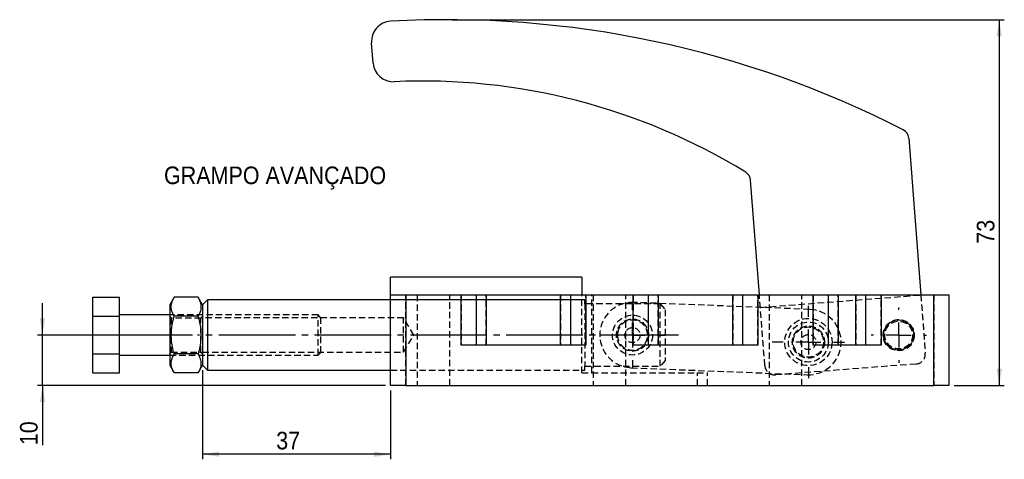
# Model space of a CAD drawing. Extents: x 34 to 402, y 10 to 281.
# Tile 2 of 3: x 38 to 234, y 189 to 276. Entities that reach past the tile are written whole.
import ezdxf

# ---------------------------------------------------------------- set-up
doc = ezdxf.new("R2010")
doc.units = 0
for name, pattern in [('SLD-MISTA-LONGA', [19.05, 15.24, -1.27, 1.27, -1.27]), ('SLD-SÓLIDA', [0]), ('SLD-TRACEJADA', [1.905, 1.27, -0.635])]:
    doc.linetypes.add(name, pattern=pattern)
doc.layers.get('0').update_dxf_attribs({"linetype": 'CONTINUOUS'})
doc.styles.add('SLDTEXTSTYLE0', font='GOTHIC.TTF', dxfattribs={"width": 0.913})
doc.dimstyles.new('SLDDIMSTYLE0', dxfattribs={"dimtxt": 3.5, "dimasz": 3.302, "dimexe": 0, "dimexo": 0.0625, "dimgap": 0.875, "dimtad": 1, "dimdec": 0, "dimrnd": 1e-09, "dimzin": 12, "dimtxsty": 'SLDTEXTSTYLE0', "dimsah": 1, "dimcen": 0.09, "dimazin": 3, "dimtfac": 1, "dimtdec": 0, "dimtofl": 0, "dimtmove": 0, "dimatfit": 3, "dimtolj": 1, "dimtzin": 12})
doc.dimstyles.new('SLDDIMSTYLE1', dxfattribs={"dimtxt": 3.5, "dimasz": 3.302, "dimexe": 0, "dimexo": 0.0625, "dimgap": 0.875, "dimtad": 1, "dimdec": 0, "dimrnd": 1e-09, "dimzin": 12, "dimtxsty": 'SLDTEXTSTYLE0', "dimsah": 1, "dimcen": 0.09, "dimazin": 3, "dimtfac": 1, "dimtofl": 0, "dimtmove": 0, "dimatfit": 3, "dimtolj": 1, "dimtzin": 12})
doc.dimstyles.new('SLDDIMSTYLE2', dxfattribs={"dimtxt": 3.5, "dimasz": 3.302, "dimexe": 0, "dimexo": 0.0625, "dimgap": 0.875, "dimtad": 1, "dimrnd": 1e-09, "dimzin": 12, "dimtxsty": 'SLDTEXTSTYLE0', "dimsah": 1, "dimcen": 0.09, "dimazin": 3, "dimtfac": 1, "dimtmove": 0, "dimatfit": 3, "dimtolj": 1, "dimtzin": 12})

# ---------------------------------------------------------------- blocks, each defined once
blk = doc.blocks.new('*D1')
for p, q in [((74.14, 206.27), (74.14, 188.58)), ((111.56, 202.27), (111.56, 188.58)), ((111.56, 189.58), (74.14, 189.58))]:
    blk.add_line(p, q)
for points in [[(74.14, 189.58), (77.44, 189.07), (77.44, 190.09)], [(111.56, 189.58), (108.26, 190.09), (108.26, 189.07)]]:
    blk.add_solid(points)
at = {"insert": (88.81, 194.05, 0.1), "char_height": 3.5, "attachment_point": 1, "style": 'SLDTEXTSTYLE0'}
blk.add_mtext('37', dxfattribs=at)
blk = doc.blocks.new('*D2')
for p, q in [((123.78, 275.94), (233.56, 275.94)), ((232.56, 275.94), (232.56, 203.27)), ((223.56, 203.27), (233.56, 203.27))]:
    blk.add_line(p, q)
for points in [[(232.56, 275.94), (232.05, 272.64), (233.07, 272.64)], [(232.56, 203.27), (233.07, 206.57), (232.05, 206.57)]]:
    blk.add_solid(points)
at = {"insert": (228.09, 231.42, 0.1), "char_height": 3.5, "attachment_point": 1, "rotation": 90, "style": 'SLDTEXTSTYLE0'}
blk.add_mtext('73', dxfattribs=at)
blk = doc.blocks.new('*D3')
for p, q in [((42.34, 213.27), (42.34, 219.62)), ((72.14, 213.27), (41.34, 213.27)), ((42.34, 203.27), (42.34, 213.27)), ((110.56, 203.27), (41.34, 203.27)), ((42.34, 203.27), (42.34, 191.38))]:
    blk.add_line(p, q)
for points in [[(42.34, 213.27), (42.85, 216.57), (41.83, 216.57)], [(42.34, 203.27), (41.83, 199.96), (42.85, 199.96)]]:
    blk.add_solid(points)
at = {"insert": (37.87, 191.38, 0.1), "char_height": 3.5, "attachment_point": 1, "rotation": 90, "style": 'SLDTEXTSTYLE0'}
blk.add_mtext('10', dxfattribs=at)
blk = doc.blocks.new('SW_CENTERMARKSYMBOL_0')
at = {"color": 0}
for p, q in [((0, 5), (0, 6.46875)), ((0, 0), (0, 2.5)), ((-5, 0), (-6.46875, 0)), ((0, 0), (-2.5, 0)), ((0, 0), (0, -2.5)), ((0, 0), (2.5, 0)), ((5, 0), (6.46875, 0)), ((0, -5), (0, -6.46875))]:
    blk.add_line(p, q, dxfattribs=at)
blk = doc.blocks.new('SW_CENTERMARKSYMBOL_1')
at = {"color": 0}
for p, q in [((0, 5), (0, 7.2)), ((0, 0), (0, 2.5)), ((-5, 0), (-7.2, 0)), ((0, 0), (-2.5, 0)), ((0, 0), (0, -2.5)), ((0, 0), (2.5, 0)), ((5, 0), (7.2, 0)), ((0, -5), (0, -7.2))]:
    blk.add_line(p, q, dxfattribs=at)
blk = doc.blocks.new('SW_CENTERMARKSYMBOL_2')
at = {"color": 0}
for p, q in [((0, 5), (0, 5.5)), ((0, 0), (0, 2.5)), ((-5, 0), (-5.5, 0)), ((0, 0), (-2.5, 0)), ((0, 0), (0, -2.5)), ((0, 0), (2.5, 0)), ((5, 0), (5.5, 0)), ((0, -5), (0, -5.5))]:
    blk.add_line(p, q, dxfattribs=at)

msp = doc.modelspace()

# ---------------------------------------------------------------- linework, layer by layer
at = {"color": 7, "linetype": 'SLD-SÓLIDA'}
for p, q in [((108.086, 267.315), (107.777, 271.325)), ((214.55, 252.421), (216.957, 221.266)), ((184.862, 221.266), (183.1, 244.072)), ((149.56, 224.766), (111.56, 224.766)), ((111.56, 221.266), (111.56, 224.766)), ((149.56, 224.766), (149.56, 221.266)), ((111.56, 203.266), (111.56, 221.266)), ((111.56, 221.266), (114.56, 221.266)), ((114.56, 221.266), (114.56, 203.266)), ((114.56, 221.266), (125.56, 221.266)), ((125.56, 211.266), (125.56, 221.266)), ((125.56, 221.266), (128.56, 221.266)), ((128.56, 221.266), (128.56, 211.266)), ((128.56, 221.266), (130.56, 221.266)), ((130.56, 221.266), (130.56, 211.266)), ((130.56, 221.266), (145.36, 221.266)), ((145.36, 211.266), (145.36, 221.266)), ((145.36, 221.266), (147.36, 221.266)), ((147.36, 211.266), (147.36, 221.266)), ((147.36, 221.266), (150.36, 221.266)), ((150.36, 221.266), (150.36, 211.266)), ((150.36, 221.266), (159.76, 221.266)), ((159.76, 211.266), (159.76, 221.266)), ((159.76, 221.266), (162.76, 221.266)), ((162.76, 221.266), (162.76, 211.266)), ((162.76, 221.266), (164.76, 221.266)), ((164.76, 221.266), (164.76, 211.266)), ((164.76, 221.266), (179.56, 221.266)), ((179.56, 211.266), (179.56, 221.266)), ((179.56, 221.266), (181.56, 221.266)), ((181.56, 211.266), (181.56, 221.266)), ((181.56, 221.266), (184.56, 221.266)), ((184.56, 221.266), (184.56, 211.266)), ((184.56, 221.266), (195.56, 221.266)), ((195.56, 211.266), (195.56, 221.266)), ((195.56, 221.266), (198.56, 221.266)), ((198.56, 221.266), (198.56, 211.266)), ((198.56, 221.266), (200.56, 221.266)), ((200.56, 221.266), (200.56, 211.266)), ((200.56, 221.266), (204.06, 221.266)), ((204.06, 211.266), (204.06, 221.266)), ((204.06, 221.266), (206.06, 221.266)), ((206.06, 211.266), (206.06, 221.266)), ((206.06, 221.266), (209.06, 221.266)), ((209.06, 221.266), (209.06, 211.266)), ((209.06, 221.266), (219.56, 221.266)), ((219.56, 203.266), (219.56, 221.266)), ((219.56, 221.266), (222.56, 221.266)), ((222.56, 221.266), (222.56, 203.266)), ((52.341, 220.771), (57.641, 220.771)), ((52.341, 217.019), (52.341, 220.771)), ((57.641, 217.019), (57.641, 220.771)), ((68.511, 220.771), (67.641, 219.266)), ((67.641, 219.266), (67.641, 207.266)), ((73.272, 220.771), (68.511, 220.771)), ((74.141, 219.266), (73.272, 220.771)), ((75.141, 220.266), (74.141, 219.266)), ((74.141, 219.266), (74.141, 207.266)), ((111.56, 220.266), (75.141, 220.266)), ((75.141, 220.266), (75.141, 206.266)), ((52.341, 217.019), (57.641, 217.019)), ((52.341, 209.513), (52.341, 217.019)), ((67.641, 217.266), (57.641, 217.266)), ((57.641, 209.513), (57.641, 217.019)), ((73.272, 217.019), (68.511, 217.019)), ((52.341, 209.513), (57.641, 209.513)), ((52.341, 205.76), (52.341, 209.513)), ((57.641, 205.76), (57.641, 209.513)), ((73.272, 209.513), (68.511, 209.513)), ((150.36, 211.266), (125.56, 211.266)), ((184.56, 211.266), (159.76, 211.266)), ((209.06, 211.266), (195.56, 211.266)), ((57.641, 209.266), (67.641, 209.266)), ((52.341, 205.76), (57.641, 205.76)), ((67.641, 207.266), (68.511, 205.76)), ((73.272, 205.76), (68.511, 205.76)), ((73.272, 205.76), (74.141, 207.266)), ((74.141, 207.266), (75.141, 206.266)), ((75.141, 206.266), (111.56, 206.266)), ((114.56, 203.266), (111.56, 203.266)), ((114.56, 203.266), (219.56, 203.266)), ((222.56, 203.266), (219.56, 203.266))]:
    msp.add_line(p, q, dxfattribs=at)
at = {"color": 7, "linetype": 'SLD-TRACEJADA'}
for p, q in [((114.56, 203.266), (114.56, 221.266)), ((116.81, 221.266), (116.81, 203.266)), ((123.31, 203.266), (123.31, 221.266)), ((125.56, 221.266), (125.56, 211.266)), ((130.56, 211.266), (130.56, 221.266)), ((145.36, 221.266), (145.36, 211.266)), ((149.56, 205.766), (149.56, 221.266)), ((150.36, 211.266), (150.36, 221.266)), ((151.56, 205.766), (151.56, 221.266)), ((151.81, 221.266), (151.81, 203.266)), ((158.31, 203.266), (158.31, 221.266)), ((159.76, 221.266), (159.76, 211.266)), ((164.76, 211.266), (164.76, 221.266)), ((179.56, 221.266), (179.56, 211.266)), ((184.56, 211.266), (184.56, 221.266)), ((185.949, 207.198), (184.862, 221.266)), ((185.055, 218.763), (216.96, 221.228)), ((186.81, 221.266), (186.81, 203.266)), ((193.31, 203.266), (193.31, 221.266)), ((195.56, 221.266), (195.56, 211.266)), ((200.56, 211.266), (200.56, 221.266)), ((204.06, 221.266), (204.06, 211.266)), ((209.06, 211.266), (209.06, 221.266)), ((216.957, 221.266), (217.854, 209.663)), ((219.56, 221.266), (219.56, 203.266)), ((150.141, 220.266), (111.56, 220.266)), ((149.56, 220.266), (111.56, 220.266)), ((150.141, 219.466), (150.141, 220.266)), ((165.141, 219.466), (150.141, 219.466)), ((150.141, 219.466), (150.141, 207.066)), ((194.872, 218.374), (159.899, 219.761)), ((165.141, 207.066), (165.141, 219.466)), ((165.141, 219.466), (166.141, 218.309)), ((166.141, 218.309), (166.141, 208.222)), ((97.141, 217.266), (67.641, 217.266)), ((67.932, 216.641), (67.641, 217.056)), ((67.932, 216.641), (67.932, 209.891)), ((73.85, 216.641), (67.932, 216.641)), ((74.141, 217.056), (73.85, 216.641)), ((73.85, 209.891), (73.85, 216.641)), ((114.141, 216.666), (74.141, 216.666)), ((97.141, 209.266), (97.141, 217.266)), ((97.641, 216.766), (97.141, 217.266)), ((97.641, 216.766), (97.641, 209.766)), ((114.141, 209.866), (114.141, 216.666)), ((116.184, 213.266), (114.141, 216.666)), ((114.141, 209.866), (116.184, 213.266)), ((67.641, 209.475), (67.932, 209.891)), ((67.932, 209.891), (73.85, 209.891)), ((73.85, 209.891), (74.141, 209.475)), ((74.141, 209.866), (114.141, 209.866)), ((97.141, 209.266), (97.641, 209.766)), ((159.278, 210.288), (159.641, 210.266)), ((159.641, 210.266), (159.803, 210.27)), ((67.641, 209.266), (97.141, 209.266)), ((166.141, 208.222), (165.141, 207.066)), ((216.014, 207.515), (188.097, 205.358)), ((111.56, 206.266), (150.141, 206.266)), ((111.56, 206.266), (149.56, 206.266)), ((149.56, 205.766), (151.56, 205.766)), ((150.141, 207.066), (165.141, 207.066)), ((150.141, 206.266), (150.141, 207.066)), ((151.56, 205.766), (174.56, 205.766)), ((159.384, 206.771), (194.356, 205.384)), ((172.56, 203.266), (172.56, 205.766)), ((174.56, 203.266), (174.56, 205.766))]:
    msp.add_line(p, q, dxfattribs=at)
at = {"linetype": 'SLD-MISTA-LONGA'}
msp.add_line((168.813, 213.266), (73.141, 213.266), dxfattribs=at)
at = {"color": 7, "linetype": 'SLD-TRACEJADA'}
for centre, radius in [((159.641, 213.266), 3.969), ((159.641, 213.266), 3.2), ((159.641, 213.266), 3.175), ((194.614, 211.879), 4.7), ((194.614, 211.879), 3.969), ((212.56, 213.266), 3.1), ((212.56, 213.266), 2.75), ((159.641, 213.266), 1.5), ((194.614, 211.879), 3.2), ((194.614, 211.879), 3.175), ((194.614, 211.879), 3), ((194.614, 211.879), 1.5)]:
    msp.add_circle(centre, radius, dxfattribs=at)
at = {"color": 7, "linetype": 'SLD-SÓLIDA'}
msp.add_circle((212.56, 213.266), 3, dxfattribs=at)
for centre, radius, start, end in [((111.765, 271.633), 4, 93.24126, 184.41815), ((122.776, 77.195), 198.75, 62.85036, 93.24126), ((112.074, 267.623), 4, 184.41815, 272.61356), ((117.867, 140.735), 123.021, 58.49668, 92.61356), ((212.556, 252.267), 2, 4.41815, 62.85036), ((181.106, 243.918), 2, 4.41815, 58.49668)]:
    msp.add_arc(centre, radius, start, end, dxfattribs=at)
at = {"color": 7, "linetype": 'SLD-TRACEJADA'}
for centre, radius, start, end in [((159.641, 213.266), 6.5, 87.72946, 267.72946), ((194.614, 211.879), 6.5, 267.72946, 87.72946), ((159.641, 213.266), 3, 164.94448, 185.00854), ((215.86, 209.509), 2, 274.41815, 4.41815), ((187.943, 207.352), 2, 184.41815, 274.41815)]:
    msp.add_arc(centre, radius, start, end, dxfattribs=at)
at = {"color": 7, "linetype": 'SLD-SÓLIDA'}
for points, knots in [([(68.511, 217.019), (68.343, 217.344), (68.004, 218.003), (67.88, 218.978), (68.062, 219.911), (68.36, 220.483), (68.511, 220.771)], [0, 0, 0, 0, 0.2646023, 0.5349422, 0.7653403, 1, 1, 1, 1]), ([(73.272, 220.771), (73.44, 220.446), (73.779, 219.787), (73.903, 218.811), (73.721, 217.879), (73.423, 217.307), (73.272, 217.019)], [0, 0, 0, 0, 0.2646023, 0.5349422, 0.7653403, 1, 1, 1, 1]), ([(68.511, 209.513), (68.385, 209.987), (68.134, 210.935), (67.912, 212.543), (67.927, 214.338), (68.197, 215.88), (68.441, 216.766), (68.511, 217.019)], [0, 0, 0, 0, 0.1930629, 0.3859526, 0.6379312, 0.8967187, 1, 1, 1, 1]), ([(73.272, 217.019), (73.342, 216.766), (73.581, 215.895), (73.854, 214.354), (73.873, 212.56), (73.649, 210.935), (73.398, 209.987), (73.272, 209.513)], [0, 0, 0, 0, 0.10328181, 0.35563497, 0.61404554, 0.80693611, 1, 1, 1, 1]), ([(68.511, 205.76), (68.343, 206.086), (68.004, 206.744), (67.88, 207.72), (68.062, 208.653), (68.36, 209.224), (68.511, 209.513)], [0, 0, 0, 0, 0.2646023, 0.5349422, 0.7653403, 1, 1, 1, 1]), ([(73.272, 209.513), (73.44, 209.187), (73.779, 208.529), (73.903, 207.553), (73.721, 206.62), (73.423, 206.049), (73.272, 205.76)], [0, 0, 0, 0, 0.2646023, 0.5349422, 0.7653403, 1, 1, 1, 1])]:
    msp.add_open_spline(points, degree=3, knots=knots, dxfattribs=at)
at = {"color": 7, "linetype": 'SLD-TRACEJADA'}
msp.add_open_spline([(156.641, 213.266), (156.672, 213.587), (156.732, 214.229), (157.2, 215.092), (157.784, 215.663), (158.372, 216.001), (158.856, 216.176), (159.364, 216.267), (160.009, 216.273), (160.79, 216.089), (161.61, 215.598), (162.148, 214.975), (162.451, 214.359), (162.642, 213.709), (162.668, 212.875), (162.391, 211.949), (161.844, 211.151), (161.18, 210.651), (160.544, 210.389), (159.887, 210.243), (159.064, 210.271), (158.168, 210.598), (157.538, 211.084), (157.127, 211.602), (156.881, 212.054), (156.714, 212.547), (156.648, 212.956), (156.643, 213.199), (156.641, 213.266)], degree=3, knots=[0, 0, 0, 0, 0.05042169, 0.10075125, 0.15350409, 0.1809241, 0.20921818, 0.23521672, 0.26210971, 0.31049025, 0.35996266, 0.41387868, 0.44116768, 0.46935902, 0.52094179, 0.56980971, 0.62023131, 0.67445208, 0.70167211, 0.72981913, 0.78050471, 0.82859327, 0.87968344, 0.90693454, 0.93499593, 0.96176011, 0.98942965, 1, 1, 1, 1], dxfattribs=at)

# ---------------------------------------------------------------- block references
for name, p in [('SW_CENTERMARKSYMBOL_0', (159.641, 213.266)), ('SW_CENTERMARKSYMBOL_1', (194.614, 211.879)), ('SW_CENTERMARKSYMBOL_2', (212.56, 213.266))]:
    msp.add_blockref(name, p)

# ---------------------------------------------------------------- texts
at = {"insert": (66.5, 246.762), "char_height": 3.5, "attachment_point": 1, "style": 'SLDTEXTSTYLE0'}
msp.add_mtext('GRAMPO AVANÇADO', dxfattribs=at)

# ---------------------------------------------------------------- dimensions: what is measured, and where the dimension line sits
for base, p1, p2, dimstyle, picture, middle in [((232.56, 203.266), (122.776, 275.945), (222.56, 203.266), 'SLDDIMSTYLE1', '*D2', (232.56, 235.428)), ((42.341, 213.266), (111.56, 203.266), (73.141, 213.266), 'SLDDIMSTYLE2', '*D3', (42.341, 195.392))]:
    dim = msp.add_linear_dim(base=base, p1=p1, p2=p2, angle=90, dimstyle=dimstyle)
    dim.commit()
    dim.dimension.update_dxf_attribs({"geometry": picture, "text_midpoint": middle, "dimtype": 160})
dim = msp.add_linear_dim(base=(74.141, 189.58), p1=(111.56, 203.266), p2=(74.141, 207.266), dimstyle='SLDDIMSTYLE0')
dim.commit()
dim.dimension.update_dxf_attribs({"geometry": '*D1', "text_midpoint": (92.819, 189.58), "dimtype": 160})

doc.saveas('drawing.dxf')
